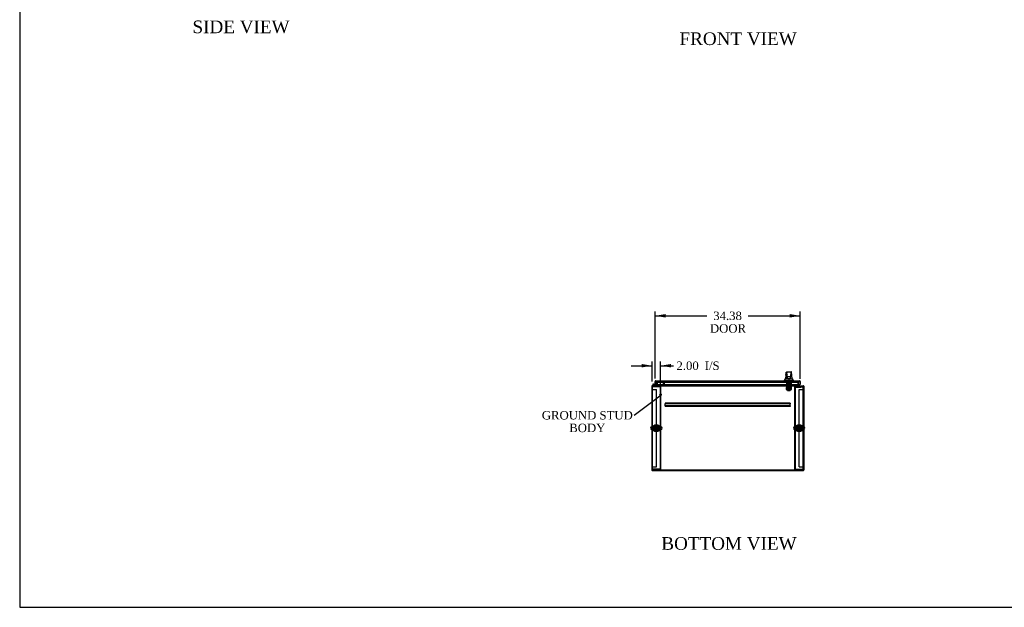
# Model space of a CAD drawing. Header units: inches. Extents: x 2 to 538, y -2 to 358.
# Tile 1 of 10: x 2 to 236, y 1 to 141. Entities that reach past the tile are written whole.
import ezdxf
from ezdxf import colors
from ezdxf.entities.mleader import LeaderData, LeaderLine
from ezdxf.enums import TextEntityAlignment as Align
from ezdxf.lldxf.tags import DXFTag
from ezdxf.math import Vec2, Vec3

# ---------------------------------------------------------------- set-up
doc = ezdxf.new("R2010")
doc.units = ezdxf.units.IN
doc.header["$MEASUREMENT"] = 0
for name, color, linetype in [('COM50677-3', 7, 'Continuous'), ('COM53964-3', 7, 'Continuous'), ('COM55914', 7, 'Continuous'), ('COM70220', 7, 'Continuous'), ('COM70760', 7, 'Continuous'), ('COM70763-6', 7, 'Continuous'), ('COM70764-5', 7, 'Continuous'), ('COM70838', 7, 'Continuous'), ('COM70839-6', 7, 'Continuous'), ('COM71202-6', 7, 'Continuous'), ('COM71203-3', 7, 'Continuous'), ('COM71205-5', 7, 'Continuous'), ('COM71206-9', 7, 'Continuous'), ('Default', 7, 'Continuous'), ('HAN86294', 7, 'Continuous'), ('HAN86294_NUT', 7, 'Continuous'), ('HAN86294_SCREW', 7, 'Continuous'), ('HAN86294_WASHER', 7, 'Continuous'), ('HAN_NUT', 7, 'Continuous'), ('NTS18024', 7, 'Continuous'), ('NTS18147', 7, 'Continuous'), ('ROL87452', 7, 'Continuous'), ('RVT17786', 7, 'Continuous'), ('RVT19000', 7, 'Continuous'), ('SCS86415', 7, 'Continuous'), ('SPC87322', 7, 'Continuous'), ('STD26122', 7, 'Continuous'), ('STD26258', 7, 'Continuous'), ('WAF25376', 7, 'Continuous'), ('WAF25377', 7, 'Continuous'), ('WAM254785', 7, 'Continuous'), ('WAM30038', 7, 'Continuous')]:
    doc.layers.add(name, color=color, linetype=linetype)
doc.styles.add('SEACAD_Times_New_Roman', font='times.ttf')
tags = doc.linetypes.add('HIDDEN2', pattern=[0.1875, 0.125, -0.0625]).pattern_tags.tags
tags[6:7] = [DXFTag(74, 4), DXFTag(75, 0), DXFTag(340, '0'), DXFTag(46, 0.0), DXFTag(50, 0.0), DXFTag(44, 0.0), DXFTag(45, 0.0)]
tags[4:5] = [DXFTag(74, 4), DXFTag(75, 0), DXFTag(340, '0'), DXFTag(46, 0.0), DXFTag(50, 0.0), DXFTag(44, 0.0), DXFTag(45, 0.0)]
doc.dimstyles.new('HAMMOND_(STH_-_540x360)', dxfattribs={"dimtxt": 2, "dimasz": 2.5, "dimexe": 1, "dimexo": 1, "dimgap": 0.5, "dimtad": 0, "dimtih": 1, "dimtoh": 1, "dimzin": 0, "dimdsep": 46, "dimtxsty": 'SEACAD_Times_New_Roman', "dimblk1": '_SE_FILLED', "dimblk2": '_SE_FILLED', "dimsah": 1, "dimcen": 1, "dimadec": 0, "dimazin": 0, "dimtfac": 0.8, "dimtofl": 0, "dimtmove": 0, "dimatfit": 3, "dimfxl": 1, "dimtolj": 1, "dimtzin": 0, "dimarcsym": 0})

# ---------------------------------------------------------------- blocks, each defined once
blk = doc.blocks.new('_SE_FILLED')
at = {"color": 0}
blk.add_line((0, 0), (-1, 0), dxfattribs=at)
blk.add_solid([(0, 0), (-1, -0.1665), (-1, 0.1665), (0, 0)], dxfattribs=at)
blk = doc.blocks.new('SE2')
at = {"layer": 'COM50677-3', "color": 7, "linetype": 'HIDDEN2'}
for p, q in [((152.04, 53.74), (152.16, 53.74)), ((152.22, 53.74), (152.16, 53.74)), ((152.16, 34.24), (152.16, 53.74)), ((153.85, 53.74), (152.22, 53.74)), ((153.91, 53.74), (153.85, 53.74)), ((153.91, 53.74), (153.91, 34.24)), ((154.04, 53.74), (153.91, 53.74)), ((154.04, 53.74), (154.04, 34.24)), ((185.91, 53.74), (186.03, 53.74)), ((185.91, 34.24), (185.91, 53.74)), ((186.03, 34.24), (186.03, 53.74)), ((186.09, 53.74), (186.03, 53.74)), ((186.09, 53.74), (187.72, 53.74)), ((187.72, 53.74), (187.78, 53.74)), ((187.78, 53.74), (187.78, 34.24)), ((187.91, 53.74), (187.78, 53.74)), ((152.04, 34.24), (152.16, 34.24)), ((152.22, 34.24), (152.16, 34.24)), ((153.85, 34.24), (152.22, 34.24)), ((153.85, 34.24), (153.91, 34.24)), ((154.04, 34.24), (153.91, 34.24)), ((185.91, 34.24), (186.03, 34.24)), ((186.03, 34.24), (186.09, 34.24)), ((186.09, 34.24), (187.72, 34.24)), ((187.72, 34.24), (187.78, 34.24)), ((187.91, 34.24), (187.78, 34.24))]:
    blk.add_line(p, q, dxfattribs=at)
for centre in [(153.04, 43.99), (186.91, 43.99)]:
    blk.add_circle(centre, 0.375, dxfattribs=at)
at = {"layer": 'COM53964-3', "color": 7, "linetype": 'HIDDEN2'}
for p, q in [((152.04, 53.18), (152.18, 53.18)), ((152.18, 53.18), (152.9, 53.18)), ((152.9, 53.18), (153.04, 53.18)), ((153.04, 34.8), (153.04, 53.18)), ((186.91, 34.8), (186.91, 53.18)), ((186.91, 53.18), (187.05, 53.18)), ((187.05, 53.18), (187.77, 53.18)), ((187.77, 53.18), (187.91, 53.18)), ((152.04, 34.8), (152.18, 34.8)), ((152.18, 34.8), (152.9, 34.8)), ((152.9, 34.8), (153.04, 34.8)), ((186.91, 34.8), (187.05, 34.8)), ((187.05, 34.8), (187.77, 34.8)), ((187.77, 34.8), (187.91, 34.8))]:
    blk.add_line(p, q, dxfattribs=at)
at = {"layer": 'COM55914', "color": 7, "linetype": 'HIDDEN2'}
for p, q in [((184.79, 49.93), (155.16, 49.93)), ((155.16, 49.93), (155.16, 49.88)), ((155.16, 49.88), (155.16, 49.78)), ((155.16, 49.78), (155.16, 49.74)), ((155.16, 49.3), (155.16, 49.74)), ((184.79, 49.74), (155.16, 49.74)), ((184.79, 49.3), (155.16, 49.3)), ((155.16, 49.3), (155.16, 49.26)), ((155.16, 49.26), (155.16, 49.16)), ((155.16, 49.16), (155.16, 49.11)), ((184.79, 49.11), (155.16, 49.11)), ((184.79, 49.93), (184.79, 49.88)), ((184.79, 49.88), (184.79, 49.78)), ((184.79, 49.78), (184.79, 49.74)), ((184.79, 49.3), (184.79, 49.74)), ((184.79, 49.3), (184.79, 49.26)), ((184.79, 49.26), (184.79, 49.16)), ((184.79, 49.16), (184.79, 49.11))]:
    blk.add_line(p, q, dxfattribs=at)
at = {"layer": 'COM70220', "color": 7, "linetype": 'HIDDEN2'}
for p, q in [((153.24, 54.86), (153.49, 54.86)), ((153.49, 54.86), (186.4, 54.86)), ((186.4, 54.86), (186.65, 54.86))]:
    blk.add_line(p, q, dxfattribs=at)
for centre, start, end in [((153.24, 55.11), 180, 270), ((186.65, 55.11), 270, 0)]:
    blk.add_arc(centre, 0.25, start, end, dxfattribs=at)
at = {"layer": 'COM70760', "color": 7, "linetype": 'Continuous'}
for p, q in [((152.41, 54.02), (152.2, 54.23)), ((152.28, 54.44), (152.85, 54.44)), ((152.85, 54.37), (152.28, 54.37)), ((152.32, 54.21), (152.44, 54.08)), ((152.34, 54.32), (152.4, 54.33)), ((152.44, 54.08), (153.13, 54.08)), ((152.85, 54.91), (152.85, 54.91)), ((152.85, 54.44), (152.85, 54.44)), ((153.13, 54.08), (153.13, 54.02))]:
    blk.add_line(p, q, dxfattribs=at)
at = {"layer": 'COM70760', "color": 7, "linetype": 'HIDDEN2'}
for p, q in [((152.22, 54.31), (152.22, 54.33)), ((152.25, 54.28), (152.32, 54.21)), ((152.27, 54.38), (152.29, 54.38)), ((152.29, 54.26), (152.27, 54.26)), ((152.34, 54.33), (152.34, 54.31)), ((152.4, 54.32), (152.34, 54.32)), ((152.85, 54.91), (152.91, 54.91)), ((152.89, 54.37), (152.85, 54.37)), ((152.91, 54.91), (152.91, 54.4))]:
    blk.add_line(p, q, dxfattribs=at)
at = {"layer": 'COM70760', "color": 7, "linetype": 'Continuous'}
blk.add_circle((152.28, 54.32), 0.05, dxfattribs=at)
for radius, start, end in [(0.117, 90, 5.2159), (0.117, 227.608, 287.0274), (0.055, 90, 5.2159), (0.055, 5.2159, 90), (0.117, 5.2159, 28.0398)]:
    blk.add_arc((152.28, 54.32), radius, start, end, dxfattribs=at)
at = {"layer": 'COM70760', "color": 7, "linetype": 'HIDDEN2'}
for centre, radius, start, end in [((152.27, 54.33), 0.05, 90, 180), ((152.27, 54.31), 0.05, 180, 270), ((152.28, 54.32), 0.117, 28.0398, 90), ((152.29, 54.33), 0.05, 0, 90), ((152.29, 54.31), 0.05, 270, 0), ((152.89, 54.4), 0.025, 270, 0)]:
    blk.add_arc(centre, radius, start, end, dxfattribs=at)
at = {"layer": 'COM70763-6', "color": 7, "linetype": 'HIDDEN2'}
blk.add_line((152.04, 34.06), (187.91, 34.06), dxfattribs=at)
at = {"layer": 'COM70763-6', "color": 7, "linetype": 'Continuous'}
for p, q in [((152.04, 33.96), (152.04, 34.02)), ((152.04, 33.96), (187.91, 33.96)), ((187.91, 33.96), (187.91, 34.02))]:
    blk.add_line(p, q, dxfattribs=at)
at = {"layer": 'COM70764-5', "color": 7, "linetype": 'HIDDEN2'}
for p, q in [((153.32, 54.99), (153.32, 54.99)), ((186.63, 54.99), (153.32, 54.99)), ((186.63, 54.99), (186.63, 54.99))]:
    blk.add_line(p, q, dxfattribs=at)
at = {"layer": 'COM70838', "color": 7, "linetype": 'HIDDEN2'}
for p, q in [((183.85, 54.01), (183.85, 54.13)), ((183.85, 54.13), (183.97, 54.13)), ((183.97, 54.01), (183.85, 54.01)), ((183.97, 54.13), (185.03, 54.13)), ((184.46, 54.01), (183.97, 54.01)), ((185.03, 54.01), (184.49, 54.01)), ((185.03, 54.13), (185.12, 54.13)), ((185.12, 54.01), (185.03, 54.01)), ((185.83, 54.13), (185.12, 54.13)), ((185.12, 54.01), (185.8, 54.01)), ((185.93, 54.13), (185.83, 54.13)), ((185.83, 54.13), (185.83, 54)), ((185.92, 53.89), (185.92, 53.91)), ((185.99, 54.07), (185.99, 54.07)), ((186.11, 53.95), (186.11, 53.85)), ((186.11, 53.95), (187.36, 53.95)), ((186.11, 53.85), (187.23, 53.85)), ((186.11, 53.72), (187.23, 53.72)), ((187.36, 53.86), (187.36, 53.95)), ((187.36, 53.86), (187.36, 53.74))]:
    blk.add_line(p, q, dxfattribs=at)
for centre, radius, start, end in [((185.8, 53.89), 0.117, 76.4554, 90), ((185.8, 53.89), 0.117, 0, 76.4554), ((186.11, 53.91), 0.193, 180, 270), ((185.93, 54.07), 0.06, 0, 90), ((186.11, 54.07), 0.125, 180, 270)]:
    blk.add_arc(centre, radius, start, end, dxfattribs=at)
for centre, major_axis, start_param, end_param in [((187.23, 53.86), (-0.125, 0), 1.570796, 3.141593), ((187.23, 53.74), (0.125, 0), 4.712389, 6.283185)]:
    blk.add_ellipse(centre, major_axis=major_axis, ratio=0.145455, start_param=start_param, end_param=end_param, dxfattribs=at)
at = {"layer": 'COM70839-6', "color": 7, "linetype": 'HIDDEN2'}
for p, q in [((183.94, 54.74), (184.01, 54.74)), ((183.94, 54.73), (183.94, 54.74)), ((183.94, 54.73), (183.94, 53.6)), ((184.01, 54.74), (184.01, 54.73)), ((184.01, 54.73), (184.01, 53.6)), ((184.01, 54.28), (184.94, 54.28)), ((184.94, 54.74), (185.01, 54.74)), ((184.94, 54.73), (184.94, 54.74)), ((184.94, 54.73), (184.94, 53.6)), ((185.01, 54.74), (185.01, 54.73)), ((185.01, 54.73), (185.01, 53.6)), ((183.94, 53.43), (183.94, 53.6)), ((183.94, 53.43), (183.94, 53.17)), ((183.94, 53.1), (183.94, 53.17)), ((183.94, 53.1), (184.01, 53.1)), ((184.01, 53.6), (184.01, 53.43)), ((184.94, 53.48), (184.01, 53.48)), ((184.01, 53.17), (184.01, 53.43)), ((184.01, 53.42), (184.94, 53.42)), ((184.01, 53.17), (184.01, 53.1)), ((184.94, 53.43), (184.94, 53.6)), ((184.94, 53.43), (184.94, 53.17)), ((184.94, 53.1), (184.94, 53.17)), ((184.94, 53.1), (185.01, 53.1)), ((185.01, 53.6), (185.01, 53.43)), ((185.01, 53.17), (185.01, 53.43)), ((185.01, 53.17), (185.01, 53.1))]:
    blk.add_line(p, q, dxfattribs=at)
at = {"layer": 'COM71202-6', "color": 7, "linetype": 'Continuous'}
for p, q in [((152.76, 54.44), (152.76, 55.07)), ((152.76, 54.44), (152.85, 54.44)), ((152.85, 55.13), (152.81, 55.18)), ((152.85, 55.07), (152.85, 55.18)), ((152.85, 55.13), (152.85, 55.07)), ((152.85, 55.07), (152.85, 54.33)), ((152.85, 55.07), (152.85, 55.07)), ((152.85, 54.44), (152.85, 55.07)), ((152.85, 54.33), (187.04, 54.33)), ((152.9, 55.21), (186.99, 55.21)), ((152.9, 55.21), (152.9, 55.21)), ((152.9, 55.21), (152.9, 55.21)), ((186.99, 55.21), (186.99, 55.21)), ((186.99, 55.21), (186.99, 55.21)), ((186.99, 55.21), (186.99, 55.21)), ((187.04, 55.07), (187.04, 55.18)), ((187.04, 55.13), (187.08, 55.18)), ((187.04, 55.07), (187.04, 55.13)), ((187.04, 55.07), (187.04, 54.33)), ((187.04, 55.07), (187.04, 55.07)), ((187.04, 55.07), (187.04, 54.33)), ((187.13, 54.33), (187.04, 54.33)), ((187.13, 55.07), (187.13, 54.33))]:
    blk.add_line(p, q, dxfattribs=at)
for centre, start, end in [((152.9, 55.07), 127.5036, 180), ((152.9, 55.07), 90.1561, 127.5036), ((152.9, 55.07), 90, 90.0762), ((186.99, 55.07), 89.9238, 90), ((186.99, 55.07), 52.4964, 89.8439), ((186.99, 55.07), 0, 52.4964)]:
    blk.add_arc(centre, 0.143, start, end, dxfattribs=at)
for points in [[(152.85, 55.18), (152.86, 55.19), (152.87, 55.2), (152.88, 55.2), (152.88, 55.2), (152.89, 55.21), (152.9, 55.21), (152.9, 55.21)], [(187.04, 55.18), (187.03, 55.19), (187.02, 55.2), (187.01, 55.2), (187, 55.2), (187, 55.21), (186.99, 55.21), (186.99, 55.21)]]:
    blk.add_open_spline(points, degree=3, knots=[0, 0, 0, 0, 0.5, 0.5, 0.75, 0.75, 1, 1, 1, 1], dxfattribs=at)
at = {"layer": 'COM71203-3', "color": 7, "linetype": 'Continuous'}
for p, q in [((151.94, 53.93), (151.94, 34.02)), ((151.94, 53.93), (152.04, 53.93)), ((153.22, 54.33), (153.22, 54.07)), ((151.94, 34.02), (152.04, 34.02))]:
    blk.add_line(p, q, dxfattribs=at)
at = {"layer": 'COM71203-3', "color": 7, "linetype": 'HIDDEN2'}
for p, q in [((153.22, 54.99), (153.22, 54.33)), ((153.32, 54.99), (153.22, 54.99))]:
    blk.add_line(p, q, dxfattribs=at)
at = {"layer": 'COM71203-3', "color": 7, "linetype": 'Continuous'}
for centre, radius, start, end in [((152.09, 53.88), 0.143, 109.6129, 160.3871), ((153.18, 54.07), 0.048, 270, 0), ((153.18, 54.07), 0.143, 340.3871, 0)]:
    blk.add_arc(centre, radius, start, end, dxfattribs=at)
at = {"layer": 'COM71203-3', "color": 7, "linetype": 'HIDDEN2'}
for centre, radius, start, end in [((152.09, 53.88), 0.143, 90, 109.6129), ((152.09, 53.88), 0.048, 90, 180), ((153.18, 54.07), 0.143, 270, 340.3871)]:
    blk.add_arc(centre, radius, start, end, dxfattribs=at)
at = {"layer": 'COM71205-5', "color": 7, "linetype": 'Continuous'}
for p, q in [((152.04, 53.88), (152.04, 54.02)), ((152.04, 54.02), (187.91, 54.02)), ((152.04, 34.02), (152.04, 53.88)), ((153.32, 54.07), (153.32, 54.33)), ((153.32, 54.07), (153.32, 54.02)), ((186.63, 54.33), (186.63, 54.07)), ((186.63, 54.02), (186.63, 54.07)), ((187.91, 54.02), (187.91, 53.88)), ((187.91, 53.88), (187.91, 34.02)), ((187.91, 34.02), (152.04, 34.02))]:
    blk.add_line(p, q, dxfattribs=at)
at = {"layer": 'COM71205-5', "color": 7, "linetype": 'HIDDEN2'}
for p, q in [((153.32, 54.33), (153.32, 54.99)), ((153.32, 54.99), (186.63, 54.99)), ((186.63, 54.99), (186.63, 54.33))]:
    blk.add_line(p, q, dxfattribs=at)
at = {"layer": 'COM71206-9', "color": 7, "linetype": 'HIDDEN2'}
for p in [(186.63, 54.99), (186.72, 54.33)]:
    blk.add_line(p, (186.72, 54.99), dxfattribs=at)
at = {"layer": 'COM71206-9', "color": 7, "linetype": 'Continuous'}
for p, q in [((186.72, 54.07), (186.72, 54.33)), ((187.91, 53.93), (188, 53.93)), ((188, 53.93), (188, 34.02)), ((187.91, 34.02), (188, 34.02))]:
    blk.add_line(p, q, dxfattribs=at)
for centre, radius, start, end in [((186.77, 54.07), 0.143, 180, 199.6129), ((186.77, 54.07), 0.048, 180, 270), ((187.86, 53.88), 0.143, 19.6129, 70.3871)]:
    blk.add_arc(centre, radius, start, end, dxfattribs=at)
at = {"layer": 'COM71206-9', "color": 7, "linetype": 'HIDDEN2'}
for centre, radius, start, end in [((186.77, 54.07), 0.143, 199.6129, 270), ((187.86, 53.88), 0.143, 70.3871, 90), ((187.86, 53.88), 0.048, 0, 90)]:
    blk.add_arc(centre, radius, start, end, dxfattribs=at)
at = {"layer": 'HAN86294', "color": 7, "linetype": 'Continuous'}
for p, q in [((183.87, 57.27), (183.87, 57.27)), ((183.93, 57.32), (185.02, 57.32)), ((184.02, 56.68), (184.02, 57.15)), ((184.02, 56.27), (184.02, 56.68)), ((184.02, 56.24), (184.02, 56.27)), ((184.11, 56.18), (184.08, 56.18)), ((184.84, 57.24), (184.11, 57.24)), ((184.84, 56.18), (184.11, 56.18)), ((184.17, 55.75), (184.17, 56.18)), ((184.77, 56.18), (184.77, 55.75)), ((184.87, 56.18), (184.84, 56.18)), ((184.93, 57.15), (184.93, 56.68)), ((184.93, 56.68), (184.93, 56.27)), ((184.93, 56.27), (184.93, 56.24)), ((185.08, 57.27), (185.08, 57.27)), ((183.38, 55.29), (183.74, 55.29)), ((183.38, 55.29), (183.38, 55.21)), ((183.7, 55.64), (183.9, 55.64)), ((183.74, 55.29), (183.97, 55.29)), ((183.9, 55.64), (184.01, 55.64)), ((183.97, 55.29), (184.42, 55.29)), ((184.01, 55.64), (184.22, 55.64)), ((184.17, 55.71), (184.17, 55.75)), ((184.39, 55.71), (184.2, 55.71)), ((184.22, 55.64), (184.28, 55.64)), ((184.28, 55.64), (184.37, 55.64)), ((184.37, 55.64), (184.42, 55.64)), ((184.56, 55.71), (184.39, 55.71)), ((184.42, 55.64), (184.53, 55.64)), ((184.42, 55.29), (184.53, 55.29)), ((184.53, 55.64), (184.83, 55.64)), ((184.53, 55.29), (184.58, 55.29)), ((184.74, 55.71), (184.56, 55.71)), ((184.58, 55.29), (184.73, 55.29)), ((184.73, 55.29), (185.21, 55.29)), ((184.77, 55.75), (184.77, 55.71)), ((184.83, 55.64), (184.94, 55.64)), ((184.94, 55.64), (185.25, 55.64)), ((185.21, 55.29), (185.56, 55.29)), ((185.56, 55.21), (185.56, 55.29))]:
    blk.add_line(p, q, dxfattribs=at)
at = {"layer": 'HAN86294', "color": 7, "linetype": 'HIDDEN2'}
for p, q in [((184.08, 54.51), (184.08, 55.21)), ((184.27, 54.51), (184.08, 54.51)), ((184.27, 54.51), (184.27, 55.21)), ((184.67, 54.51), (184.27, 54.51)), ((184.31, 55.21), (184.31, 55.08)), ((184.31, 55.08), (184.64, 55.08)), ((184.31, 54.38), (184.31, 54.51)), ((184.47, 54.38), (184.31, 54.38)), ((184.31, 54.01), (184.31, 53.05)), ((184.63, 54.38), (184.47, 54.38)), ((184.63, 54.38), (184.63, 54.51)), ((184.63, 53.05), (184.63, 54.01)), ((184.64, 55.08), (184.64, 55.21)), ((184.67, 54.51), (184.67, 55.21)), ((184.87, 54.51), (184.67, 54.51)), ((184.87, 54.51), (184.87, 55.21)), ((184.31, 53.05), (184.63, 53.05)), ((184.31, 53.05), (184.34, 53.02)), ((184.6, 53.02), (184.34, 53.02)), ((184.6, 53.02), (184.63, 53.05))]:
    blk.add_line(p, q, dxfattribs=at)
at = {"layer": 'HAN86294', "color": 7, "linetype": 'Continuous'}
for centre, radius, start, end in [((199.61, 54.65), 15.93, 173.1476, 176.4108), ((183.93, 57.26), 0.06, 89.9925, 174.0071), ((184.11, 57.15), 0.09, 90, 180), ((184.28, 56.67), 0.259, 130.7149, 177.9019), ((184.06, 56.68), 0.0411, 178.3464, 179.9974), ((184.11, 56.27), 0.09, 180, 270), ((184.08, 56.24), 0.06, 180, 270), ((184.84, 57.15), 0.09, 0, 90), ((184.67, 56.67), 0.259, 2.0981, 49.2851), ((184.84, 56.27), 0.09, 270, 0), ((184.87, 56.24), 0.06, 270, 0), ((184.89, 56.68), 0.0411, 0.0026, 1.6536), ((185.02, 57.26), 0.06, 5.5758, 90.0089), ((123.22, 49.6), 62.32, 5.5659, 6.5216), ((179.59, 58.92), 5.25, 316.2334, 321.3827), ((197.68, 65.83), 16.06, 219.3746, 221.0327)]:
    blk.add_arc(centre, radius, start, end, dxfattribs=at)
for points in [[(183.7, 55.64), (183.71, 55.79), (183.73, 55.93), (183.74, 56.07)], [(183.79, 56.55), (183.82, 56.79), (183.84, 57.03), (183.87, 57.27)], [(185.14, 56.68), (185.12, 56.87), (185.1, 57.07), (185.08, 57.27)]]:
    blk.add_open_spline(points, degree=3, dxfattribs=at)
for points, knots in [([(184.11, 56.4), (184.1, 56.41), (184.1, 56.42), (184.09, 56.45), (184.08, 56.46), (184.07, 56.5), (184.06, 56.52), (184.05, 56.55), (184.04, 56.57), (184.04, 56.59), (184.03, 56.6), (184.02, 56.64), (184.02, 56.66), (184.02, 56.68)], [0, 0, 0, 0, 0.125, 0.125, 0.25, 0.25, 0.5, 0.5, 0.625, 0.625, 0.75, 0.75, 1, 1, 1, 1]), ([(184.93, 56.68), (184.93, 56.66), (184.93, 56.64), (184.92, 56.6), (184.91, 56.59), (184.91, 56.57), (184.9, 56.55), (184.89, 56.52), (184.88, 56.5), (184.87, 56.46), (184.86, 56.45), (184.85, 56.42), (184.84, 56.41), (184.84, 56.4)], [0, 0, 0, 0, 0.25, 0.25, 0.375, 0.375, 0.5, 0.5, 0.75, 0.75, 0.875, 0.875, 1, 1, 1, 1]), ([(184.17, 55.75), (184.17, 55.76), (184.18, 55.76), (184.18, 55.78), (184.18, 55.78), (184.19, 55.8), (184.2, 55.82), (184.2, 55.83)], [0, 0, 0, 0, 0.25, 0.25, 0.5, 0.5, 1, 1, 1, 1]), ([(184.2, 55.71), (184.2, 55.71), (184.2, 55.71), (184.19, 55.71), (184.19, 55.71), (184.18, 55.71), (184.18, 55.71), (184.18, 55.71), (184.17, 55.71), (184.17, 55.71)], [0, 0, 0, 0, 0.25, 0.25, 0.5, 0.5, 0.75, 0.75, 1, 1, 1, 1]), ([(184.74, 55.83), (184.75, 55.82), (184.76, 55.8), (184.77, 55.78), (184.77, 55.78), (184.77, 55.76), (184.77, 55.76), (184.77, 55.75)], [0, 0, 0, 0, 0.5, 0.5, 0.75, 0.75, 1, 1, 1, 1]), ([(184.77, 55.71), (184.77, 55.71), (184.77, 55.71), (184.77, 55.71), (184.77, 55.71), (184.76, 55.71), (184.75, 55.71), (184.74, 55.71)], [0, 0, 0, 0, 0.25, 0.25, 0.5, 0.5, 1, 1, 1, 1])]:
    blk.add_open_spline(points, degree=3, knots=knots, dxfattribs=at)
at = {"layer": 'HAN86294_NUT', "color": 7, "linetype": 'HIDDEN2'}
for p, q in [((184.47, 53.79), (184.14, 53.79)), ((184.14, 53.46), (184.14, 53.79)), ((184.81, 53.79), (184.47, 53.79)), ((184.47, 53.46), (184.47, 53.79)), ((184.81, 53.46), (184.81, 53.79)), ((184.31, 53.46), (184.14, 53.46)), ((184.14, 53.46), (184.14, 53.41)), ((184.78, 53.38), (184.17, 53.38)), ((184.47, 53.46), (184.31, 53.46)), ((184.64, 53.46), (184.47, 53.46)), ((184.81, 53.46), (184.64, 53.46)), ((184.81, 53.41), (184.81, 53.46))]:
    blk.add_line(p, q, dxfattribs=at)
for centre, start, end in [((184.17, 53.41), 180, 270), ((184.78, 53.41), 270, 0)]:
    blk.add_arc(centre, 0.03, start, end, dxfattribs=at)
at = {"layer": 'HAN86294_SCREW', "color": 7, "linetype": 'HIDDEN2'}
for p, q in [((184.21, 54.96), (184.74, 54.96)), ((184.21, 54.96), (184.21, 54.89)), ((184.21, 54.89), (184.74, 54.89)), ((184.25, 54.76), (184.25, 54.89)), ((184.25, 54.76), (184.36, 54.76)), ((184.36, 55.34), (184.59, 55.34)), ((184.36, 55.34), (184.36, 54.96)), ((184.36, 54.76), (184.36, 54.89)), ((184.36, 54.76), (184.59, 54.76)), ((184.59, 54.96), (184.59, 55.34)), ((184.59, 54.76), (184.59, 54.89)), ((184.59, 54.76), (184.7, 54.76)), ((184.7, 54.76), (184.7, 54.89)), ((184.74, 54.89), (184.74, 54.96))]:
    blk.add_line(p, q, dxfattribs=at)
at = {"layer": 'HAN86294_WASHER', "color": 7, "linetype": 'HIDDEN2'}
for p, q in [((184.16, 55.11), (184.16, 55.05)), ((184.79, 55.05), (184.16, 55.05)), ((184.16, 55.05), (184.16, 54.99)), ((184.79, 55.05), (184.16, 55.05)), ((184.79, 54.99), (184.16, 54.99)), ((184.79, 55.05), (184.79, 55.11)), ((184.79, 54.99), (184.79, 55.05))]:
    blk.add_line(p, q, dxfattribs=at)
at = {"layer": 'HAN_NUT', "color": 7, "linetype": 'HIDDEN2'}
for p, q in [((183.86, 55.11), (183.86, 54.9)), ((183.86, 54.9), (184.17, 54.9)), ((184.17, 55.11), (184.17, 54.9)), ((184.17, 54.9), (184.78, 54.9)), ((184.78, 55.11), (184.78, 54.9)), ((184.78, 54.9), (185.09, 54.9)), ((185.09, 55.11), (185.09, 54.9))]:
    blk.add_line(p, q, dxfattribs=at)
at = {"layer": 'NTS18024', "color": 7, "linetype": 'HIDDEN2'}
for p, q in [((152.5, 43.99), (152.78, 44.45)), ((152.78, 44.45), (153.3, 44.45)), ((153.3, 44.45), (153.58, 43.98)), ((186.44, 44.25), (186.91, 44.52)), ((186.91, 44.52), (187.37, 44.25)), ((152.78, 43.52), (152.5, 43.99)), ((153.3, 43.52), (152.78, 43.52)), ((153.58, 43.98), (153.3, 43.52)), ((186.44, 43.73), (186.44, 44.25)), ((186.9, 43.45), (186.44, 43.73)), ((187.37, 43.73), (186.9, 43.45)), ((187.37, 44.25), (187.37, 43.73))]:
    blk.add_line(p, q, dxfattribs=at)
for centre in [(153.04, 43.99), (186.91, 43.99)]:
    blk.add_circle(centre, 0.263, dxfattribs=at)
at = {"layer": 'NTS18147', "color": 7, "linetype": 'HIDDEN2'}
for p, q in [((184.08, 54.21), (184.01, 54.21)), ((184.01, 54.21), (184.01, 54.14)), ((184.08, 54.21), (184.01, 54.21)), ((184.01, 54.21), (184.01, 54.21)), ((184.01, 54.14), (184.08, 54.14)), ((184.01, 54.14), (184.01, 54.08)), ((184.01, 54.14), (184.08, 54.14)), ((184.01, 54.08), (184.07, 54.08)), ((184.01, 54.08), (184.07, 54.08)), ((184.07, 54.14), (184.07, 54.08)), ((184.41, 54.21), (184.08, 54.21)), ((184.08, 54.14), (184.08, 54.21)), ((184.41, 54.21), (184.08, 54.21)), ((184.08, 54.21), (184.08, 54.21)), ((184.24, 54.08), (184.27, 54.08)), ((184.24, 54.08), (184.27, 54.08)), ((184.69, 54.64), (184.25, 54.64)), ((184.25, 54.64), (184.25, 54.21)), ((184.69, 54.64), (184.25, 54.64)), ((184.25, 54.64), (184.25, 54.64)), ((184.54, 54.21), (184.41, 54.21)), ((184.41, 54.21), (184.41, 54.14)), ((184.54, 54.21), (184.41, 54.21)), ((184.41, 54.21), (184.41, 54.21)), ((184.41, 54.14), (184.54, 54.14)), ((184.41, 54.14), (184.54, 54.14)), ((184.87, 54.21), (184.54, 54.21)), ((184.54, 54.14), (184.54, 54.21)), ((184.87, 54.21), (184.54, 54.21)), ((184.54, 54.21), (184.54, 54.21)), ((184.67, 54.08), (184.71, 54.08)), ((184.67, 54.08), (184.71, 54.08)), ((184.69, 54.21), (184.69, 54.64)), ((184.69, 54.64), (184.69, 54.64)), ((184.94, 54.21), (184.87, 54.21)), ((184.87, 54.21), (184.87, 54.14)), ((184.94, 54.21), (184.87, 54.21)), ((184.87, 54.21), (184.87, 54.21)), ((184.87, 54.14), (184.94, 54.14)), ((184.87, 54.08), (184.87, 54.14)), ((184.87, 54.14), (184.94, 54.14)), ((184.87, 54.08), (184.94, 54.08)), ((184.87, 54.08), (184.94, 54.08)), ((184.94, 54.14), (184.94, 54.21)), ((184.94, 54.21), (184.94, 54.21)), ((184.94, 54.08), (184.94, 54.14))]:
    blk.add_line(p, q, dxfattribs=at)
for centre, start_param, end_param in [((184.24, 54.4), 2.506883, 3.776302), ((184.24, 54.4), 2.506883, 3.776302), ((184.27, 54.4), 3.141593, 3.776302), ((184.67, 54.4), 2.506883, 3.141593), ((184.67, 54.4), 2.506883, 3.141593), ((184.71, 54.4), 2.506883, 3.776302), ((184.71, 54.4), 2.506883, 3.776302)]:
    blk.add_ellipse(centre, major_axis=(0, 0.318), ratio=0.866025, start_param=start_param, end_param=end_param, dxfattribs=at)
at = {"layer": 'ROL87452', "color": 7, "linetype": 'HIDDEN2'}
for p, q in [((184.16, 52.93), (184.16, 53.93)), ((184.79, 52.93), (184.79, 53.93)), ((184.16, 52.93), (184.79, 52.93))]:
    blk.add_line(p, q, dxfattribs=at)
at = {"layer": 'RVT17786', "color": 7, "linetype": 'HIDDEN2'}
for p, q in [((183.8, 53.55), (183.8, 53.3)), ((185.01, 53.55), (183.8, 53.55)), ((183.8, 53.3), (185.01, 53.3))]:
    blk.add_line(p, q, dxfattribs=at)
blk.add_arc((184.77, 53.43), 0.318, 317.1291, 42.8709, dxfattribs=at)
at = {"layer": 'RVT19000', "color": 7, "linetype": 'HIDDEN2'}
for p, q in [((184.16, 54.01), (184.16, 53.93)), ((184.79, 53.89), (184.16, 53.89)), ((184.28, 54.13), (184.28, 54.01)), ((184.61, 54.34), (184.33, 54.34)), ((184.33, 54.34), (184.33, 54.13)), ((184.49, 54.01), (184.46, 54.01)), ((184.61, 54.13), (184.61, 54.34)), ((184.67, 54.01), (184.67, 54.13)), ((184.79, 53.93), (184.79, 54.01))]:
    blk.add_line(p, q, dxfattribs=at)
at = {"layer": 'SCS86415', "color": 7, "linetype": 'HIDDEN2'}
for p, q in [((152.51, 44.32), (152, 44.32)), ((152, 43.66), (152.51, 43.66)), ((154.08, 44.32), (153.57, 44.32)), ((153.57, 43.66), (154.08, 43.66)), ((186.38, 44.32), (185.87, 44.32)), ((185.87, 43.66), (186.38, 43.66)), ((187.95, 44.32), (187.44, 44.32)), ((187.44, 43.66), (187.95, 43.66))]:
    blk.add_line(p, q, dxfattribs=at)
for centre, radius in [((153.04, 43.99), 0.625), ((186.91, 43.99), 0.625), ((153.04, 43.99), 0.312), ((153.04, 43.99), 0.252), ((186.91, 43.99), 0.312), ((186.91, 43.99), 0.252)]:
    blk.add_circle(centre, radius, dxfattribs=at)
at = {"layer": 'SCS86415', "color": 7, "linetype": 'Continuous'}
for centre, start, end in [((152, 43.99), 100.3132, 259.6868), ((187.95, 43.99), 280.3132, 79.6868)]:
    blk.add_arc(centre, 0.331, start, end, dxfattribs=at)
at = {"layer": 'SCS86415', "color": 7, "linetype": 'HIDDEN2'}
for centre, start, end in [((152, 43.99), 90, 100.3132), ((152, 43.99), 259.6868, 270), ((154.08, 43.99), 270, 90), ((185.87, 43.99), 90, 270), ((187.95, 43.99), 79.6868, 90), ((187.95, 43.99), 270, 280.3132)]:
    blk.add_arc(centre, 0.331, start, end, dxfattribs=at)
at = {"layer": 'SPC87322', "color": 7, "linetype": 'HIDDEN2'}
for p, q in [((184.08, 54.51), (184.08, 54.13)), ((184.24, 54.01), (184.24, 54.13)), ((184.25, 54.01), (184.25, 54.13)), ((184.7, 54.01), (184.7, 54.13)), ((184.71, 54.01), (184.71, 54.13)), ((184.87, 54.13), (184.87, 54.51))]:
    blk.add_line(p, q, dxfattribs=at)
at = {"layer": 'STD26122', "color": 7, "linetype": 'HIDDEN2'}
for p, q in [((184.29, 55.11), (184.29, 54.15)), ((184.29, 54.15), (184.66, 54.15)), ((184.29, 54.15), (184.32, 54.11)), ((184.62, 54.11), (184.32, 54.11)), ((184.62, 54.11), (184.66, 54.15)), ((184.66, 54.15), (184.66, 55.11))]:
    blk.add_line(p, q, dxfattribs=at)
at = {"layer": 'STD26258', "color": 7, "linetype": 'HIDDEN2'}
for p, q in [((154.7, 55.11), (154.7, 55.08)), ((154.7, 55.08), (155.01, 55.08)), ((154.73, 55.08), (154.73, 54.49)), ((154.73, 54.49), (154.98, 54.49)), ((154.76, 54.49), (154.76, 55.08)), ((154.95, 54.49), (154.95, 55.08)), ((154.98, 54.49), (154.98, 55.08)), ((155.01, 55.08), (155.01, 55.11))]:
    blk.add_line(p, q, dxfattribs=at)
blk.add_circle((154.04, 51.93), 0.156, dxfattribs=at)
at = {"layer": 'WAF25376', "color": 7, "linetype": 'HIDDEN2'}
for p, q in [((184.04, 53.74), (184.04, 53.11)), ((184.14, 53.74), (184.04, 53.74)), ((184.14, 53.74), (184.14, 53.11)), ((184.81, 53.74), (184.81, 53.11)), ((184.91, 53.74), (184.81, 53.74)), ((184.91, 53.74), (184.91, 53.11)), ((184.04, 53.11), (184.14, 53.11)), ((184.81, 53.11), (184.91, 53.11))]:
    blk.add_line(p, q, dxfattribs=at)
at = {"layer": 'WAF25377', "color": 7, "linetype": 'HIDDEN2'}
for centre, radius in [((153.04, 43.99), 0.875), ((186.91, 43.99), 0.875), ((153.04, 43.99), 0.34), ((186.91, 43.99), 0.34)]:
    blk.add_circle(centre, radius, dxfattribs=at)
at = {"layer": 'WAM254785', "color": 7, "linetype": 'HIDDEN2'}
for centre, radius in [((153.04, 43.99), 0.75), ((186.91, 43.99), 0.75), ((153.04, 43.99), 0.312), ((186.91, 43.99), 0.312)]:
    blk.add_circle(centre, radius, dxfattribs=at)
at = {"layer": 'WAM30038', "color": 7, "linetype": 'HIDDEN2'}
for p, q in [((184.1, 54.35), (184.85, 54.35)), ((184.1, 54.35), (184.1, 54.33)), ((184.1, 54.35), (184.85, 54.35)), ((184.1, 54.35), (184.1, 54.35)), ((184.1, 54.33), (184.85, 54.33)), ((184.1, 54.33), (184.85, 54.33)), ((184.25, 54.42), (184.3, 54.42)), ((184.25, 54.42), (184.3, 54.42)), ((184.3, 54.42), (184.27, 54.37)), ((184.3, 54.42), (184.27, 54.37)), ((184.29, 54.36), (184.31, 54.4)), ((184.31, 54.4), (184.3, 54.42)), ((184.3, 54.37), (184.33, 54.42)), ((184.31, 54.4), (184.3, 54.42)), ((184.3, 54.37), (184.33, 54.42)), ((184.33, 54.42), (184.46, 54.42)), ((184.33, 54.42), (184.46, 54.42)), ((184.46, 54.42), (184.46, 54.37)), ((184.49, 54.42), (184.62, 54.42)), ((184.49, 54.37), (184.49, 54.42)), ((184.49, 54.42), (184.62, 54.42)), ((184.62, 54.42), (184.65, 54.37)), ((184.62, 54.42), (184.65, 54.37)), ((184.65, 54.42), (184.64, 54.4)), ((184.65, 54.42), (184.64, 54.4)), ((184.64, 54.4), (184.66, 54.36)), ((184.65, 54.42), (184.7, 54.42)), ((184.68, 54.37), (184.65, 54.42)), ((184.65, 54.42), (184.7, 54.42)), ((184.68, 54.37), (184.65, 54.42)), ((184.85, 54.33), (184.85, 54.35)), ((184.85, 54.35), (184.85, 54.35))]:
    blk.add_line(p, q, dxfattribs=at)
for centre, radius, start, end in [((183.57, 54.94), 0.854, 316.5547, 318.2901), ((184.48, 54.37), 0.0182, 177.1609, 267.9942), ((184.47, 54.37), 0.0181, 271.7718, 3.073), ((185.38, 54.94), 0.85, 221.7058, 223.4493)]:
    blk.add_arc(centre, radius, start, end, dxfattribs=at)
for points, knots in [([(184.21, 54.37), (184.21, 54.38), (184.21, 54.38), (184.21, 54.38), (184.22, 54.39), (184.23, 54.41), (184.25, 54.42)], [0, 0, 0, 0, 0.141448, 0.141448, 0.141448, 1, 1, 1, 1]), ([(184.27, 54.37), (184.27, 54.37), (184.27, 54.37), (184.27, 54.37), (184.27, 54.36), (184.27, 54.36), (184.27, 54.36), (184.27, 54.36)], [0, 0, 0, 0, 0.25, 0.25, 0.5, 0.5, 0.5626015, 0.5626015, 0.5626015, 0.5626015]), ([(184.27, 54.35), (184.27, 54.35), (184.28, 54.36), (184.28, 54.36), (184.28, 54.36), (184.29, 54.37), (184.29, 54.37), (184.3, 54.37)], [0, 0, 0, 0, 0.25, 0.25, 0.5, 0.5, 1, 1, 1, 1]), ([(184.65, 54.37), (184.65, 54.37), (184.65, 54.37), (184.66, 54.37), (184.66, 54.36), (184.66, 54.36), (184.67, 54.36), (184.67, 54.36), (184.67, 54.35), (184.68, 54.35)], [0, 0, 0, 0, 0.25, 0.25, 0.5, 0.5, 0.75, 0.75, 1, 1, 1, 1]), ([(184.68, 54.36), (184.68, 54.36), (184.68, 54.36), (184.68, 54.37), (184.68, 54.37), (184.68, 54.37)], [0.4389304, 0.4389304, 0.4389304, 0.4389304, 0.5, 0.5, 1, 1, 1, 1]), ([(184.7, 54.42), (184.71, 54.41), (184.73, 54.39), (184.74, 54.38), (184.74, 54.38), (184.74, 54.38), (184.74, 54.37)], [0, 0, 0, 0, 0.858552, 0.858552, 0.858552, 1, 1, 1, 1])]:
    blk.add_open_spline(points, degree=3, knots=knots, dxfattribs=at)
blk = doc.blocks.new('DMBLK5055')
at = {"layer": 'Default', "linetype": 'Continuous'}
for points in [[(149.54, 59.2), (149.54, 58.37), (152.04, 58.79)], [(156.54, 59.2), (154.04, 58.79), (156.54, 58.37)]]:
    blk.add_hatch(color=7, dxfattribs=at).paths.add_polyline_path(points)
at = {"layer": 'Default', "color": 7, "linetype": 'Continuous'}
for p, q in [((147.04, 58.79), (152.04, 58.79)), ((152.04, 55.02), (152.04, 59.79)), ((154.04, 52.93), (154.04, 59.79)), ((154.04, 58.79), (156.11, 58.79)), ((156.11, 58.79), (157.11, 58.79))]:
    blk.add_line(p, q, dxfattribs=at)
at = {"layer": 'Default', "color": 7, "linetype": 'Continuous', "style": 'SEACAD_Times_New_Roman'}
for s, p in [('2.00', (157.81, 59.79)), ('I/S', (164.52, 59.79))]:
    blk.add_text(s, height=2, dxfattribs=at).set_placement(p, align=Align.TOP_LEFT)
blk = doc.blocks.new('DMBLK5056')
at = {"layer": 'Default', "linetype": 'Continuous'}
for points in [[(155.26, 71.05), (152.76, 70.63), (155.26, 70.21)], [(184.63, 71.05), (184.63, 70.21), (187.13, 70.63)]]:
    blk.add_hatch(color=7, dxfattribs=at).paths.add_polyline_path(points)
at = {"layer": 'Default', "color": 7, "linetype": 'Continuous'}
for p, q in [((152.76, 55.75), (152.76, 71.63)), ((152.76, 70.63), (165.05, 70.63)), ((174.84, 70.63), (187.13, 70.63)), ((187.13, 55.7), (187.13, 71.63))]:
    blk.add_line(p, q, dxfattribs=at)
at = {"layer": 'Default', "color": 7, "linetype": 'Continuous', "style": 'SEACAD_Times_New_Roman'}
for s, p in [('34.38', (166.53, 71.63)), ('DOOR', (165.75, 68.63))]:
    blk.add_text(s, height=2, dxfattribs=at).set_placement(p, align=Align.TOP_LEFT)
blk = doc.blocks.new('BORDER')
at = {"layer": 'Default', "color": 7, "linetype": 'Continuous'}
for p, q in [((-41.86, 27.86), (-41.86, 0)), ((-41.86, 0), (0, 0))]:
    blk.add_line(p, q, dxfattribs=at)

msp = doc.modelspace()

# ---------------------------------------------------------------- block references
at = {"layer": 'Default', "color": 7, "xscale": 12.8, "yscale": 12.8, "zscale": 12.8}
msp.add_blockref('BORDER', (537.834, 1.476), dxfattribs=at)
at = {"layer": 'Default'}
msp.add_blockref('SE2', (0, 0), dxfattribs=at)

# ---------------------------------------------------------------- texts
at = {"layer": 'Default', "color": 7, "linetype": 'Continuous', "style": 'SEACAD_Times_New_Roman'}
for s, p in [('SIDE VIEW', (43.015, 140.678)), ('FRONT VIEW', (158.534, 137.865)), ('BOTTOM VIEW', (154.221, 18.119))]:
    msp.add_text(s, height=3, dxfattribs=at).set_placement(p, align=Align.TOP_LEFT)

# ---------------------------------------------------------------- dimensions: what is measured, and where the dimension line sits
at = {"layer": 'Default', "color": 7, "linetype": 'Continuous'}
dim = msp.add_linear_dim(base=(152.756, 70.629), p1=(152.756, 54.752), p2=(187.131, 54.699), angle=359.91249, text='\\A1;<>\\PDOOR', dimstyle='HAMMOND_(STH_-_540x360)', dxfattribs=at)
dim.commit()
dim.dimension.update_dxf_attribs({"geometry": 'DMBLK5056', "text_midpoint": (169.944, 70.629), "dimtype": 161})
dim = msp.add_linear_dim(base=(154.039, 58.788), p1=(152.039, 54.021), p2=(154.039, 51.926), text='\\A1;<> I/S', dimstyle='HAMMOND_(STH_-_540x360)', override={"dimtmove": 1}, dxfattribs=at)
dim.commit()
dim.dimension.update_dxf_attribs({"geometry": 'DMBLK5055', "text_midpoint": (157.107, 58.788), "dimtype": 160})

# ---------------------------------------------------------------- leaders
ml = msp.add_multileader_mtext('Standard', dxfattribs=at)
ml.set_content('{\\pxsm0.9;\\fTimes New Roman|b0||i0||c0|p34;\\W1.;GROUND STUD\\PBODY\\P}', color=7)
ml.set_leader_properties()
ml.set_arrow_properties(name='_SE_FILLED')
ml.build(insert=Vec2(0, 0))
ml.multileader.update_dxf_attribs({"dogleg_length": 0, "arrow_head_size": 2.5})
ctx = ml.context
ctx.base_point, ctx.char_height, ctx.arrow_head_size, ctx.landing_gap_size = Vec3(126.135, 46.104), 2, 2.5, 0.7
ctx.text_align_type = 1
notes = []
notes.append((ctx, [(0, (1, 1, 0), (147.806, 47.014), (-1, 0), 0, [(0, [(154.165, 51.834)], 0, [])])]))
ctx.mtext.insert, ctx.mtext.alignment = Vec3(136.665, 48.036), 2
for ctx, leaders in notes:
    for number, flags, end, landing, length, lines in leaders:
        leader = LeaderData()
        leader.index, (leader.has_last_leader_line, leader.has_dogleg_vector, leader.attachment_direction) = number, flags
        leader.last_leader_point, leader.dogleg_vector, leader.dogleg_length = Vec3(end), Vec3(landing), length
        for number, points, colour, breaks in lines:
            line = LeaderLine()
            line.index, line.vertices, line.color, line.breaks = number, Vec3.list(points), colors.encode_raw_color(colour), breaks
            leader.lines.append(line)
        ctx.leaders.append(leader)

doc.saveas('drawing.dxf')
